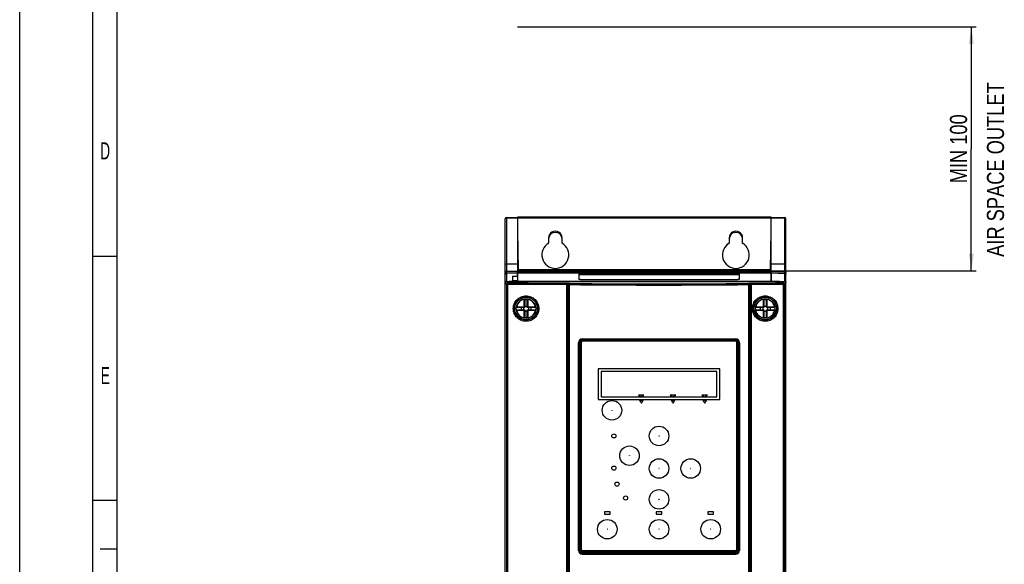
# Model space of a CAD drawing. Header units: millimetres. Extents: x 0 to 841, y 0 to 594.
# Tile 9 of 61: x 0 to 202, y 334 to 446. Entities that reach past the tile are written whole.
import ezdxf

# ---------------------------------------------------------------- set-up
doc = ezdxf.new("R2010")
doc.units = ezdxf.units.MM
doc.header["$LTSCALE"] = 46.255
doc.layers.get('0').update_dxf_attribs({"linetype": 'CONTINUOUS'})
for name, color, linetype in [('CHAMFERS', 7, 'CONTINUOUS'), ('DATUM_AXIS', 7, 'CONTINUOUS'), ('DRAFTS', 7, 'CONTINUOUS'), ('ROUNDS', 7, 'CONTINUOUS')]:
    doc.layers.add(name, color=color, linetype=linetype)
doc.styles.get("Standard").update_dxf_attribs({"font": 'txt', "width": 0.8})
doc.styles.add('TEXTSTYLE_2', font='txt', dxfattribs={"width": 0.6})
doc.dimstyles.new('DIMSTYLE_2', dxfattribs={"dimtxt": 3.5, "dimasz": 3.5, "dimexe": 0.18, "dimexo": 0.0625, "dimgap": 0.09, "dimtad": 1, "dimlfac": 2, "dimdsep": 46, "dimtxsty": 'STANDARD', "dimblk": '_FILLED', "dimblk1": '_FILLED', "dimblk2": '_FILLED', "dimcen": 0.09, "dimclrt": 5, "dimadec": 0, "dimazin": 0, "dimtp": 0.01, "dimtm": 0.01, "dimtfac": 1, "dimtofl": 0, "dimtmove": 0, "dimatfit": 3, "dimldrblk": '_FILLED', "dimfxl": 1, "dimtolj": 1, "dimarcsym": 0})

# ---------------------------------------------------------------- blocks, each defined once
blk = doc.blocks.new('_FILLED')
at = {"color": 0, "linetype": 'BYBLOCK'}
blk.add_solid([(0, 0), (-1, 0.143), (-1, -0.143)], dxfattribs=at)
blk = doc.blocks.new('*D1')
at = {"color": 2, "linetype": 'CONTINUOUS'}
for p, q in [((154.02, 444.07), (196.02, 444.07)), ((195.02, 444.07), (195.02, 419.07)), ((195.02, 394.07), (195.02, 419.07)), ((154.02, 394.07), (196.02, 394.07))]:
    blk.add_line(p, q, dxfattribs=at)
at = {"color": 2, "linetype": 'CONTINUOUS', "xscale": 3.5, "yscale": 3.5, "zscale": 3.5}
for p, rotation in [((195.02, 444.07), 90), ((195.02, 394.07), 270)]:
    blk.add_blockref('_FILLED', p, dxfattribs=dict(at, rotation=rotation))
at = {"color": 5, "linetype": 'CONTINUOUS', "insert": (190.64, 419.07), "char_height": 3.5, "width": 19.6, "attachment_point": 2, "rotation": 90, "line_spacing_factor": 0.9}
blk.add_mtext('MIN 100', dxfattribs=at)

msp = doc.modelspace()

# ---------------------------------------------------------------- hatches: boundary and pattern name
at = {"linetype": 'CONTINUOUS'}
h = msp.add_hatch(dxfattribs=at)
h.set_pattern_fill('XSEC0001', color=2, scale=2.5, angle=45, style=0, pattern_type=0)
h.set_pattern_definition([(45, (0, 0), (-1.767767, 1.767767), [])])
edge = h.paths.add_edge_path()
edge.add_line((102.0163, 444.0684), (154.0163, 444.0684))
edge.add_line((102.0163, 444.0684), (154.0163, 444.0684))

# ---------------------------------------------------------------- linework, layer by layer
at = {"color": 7, "linetype": 'CONTINUOUS'}
for p, q in [((0, 0), (0, 594)), ((20, 10), (20, 584)), ((102.0163, 444.0684), (154.0163, 444.0684)), ((154.0163, 395.5118), (154.0163, 405.0684)), ((154.0163, 405.0684), (156.775, 404.972)), ((157.0163, 391.6446), (157.0163, 404.7222)), ((108.3882, 400.8184), (108.3887, 399.7014)), ((111.1439, 399.7014), (111.1444, 400.8184)), ((145.3882, 400.8184), (145.3887, 399.7014)), ((148.1439, 399.7014), (148.1444, 400.8184)), ((20, 397), (15, 397)), ((102.0163, 393.5671), (102.0163, 393.4341)), ((154.0163, 394.0684), (156.775, 393.972)), ((154.0163, 393.5671), (154.0163, 391.9524)), ((101.0163, 392.9574), (102.0163, 392.993)), ((101.0163, 392.9574), (101.0163, 392.0791)), ((101.0163, 392.0791), (102.0163, 392.1132)), ((102.0163, 393.4341), (102.0163, 393.1006)), ((102.0163, 393.1006), (102.0163, 391.9524)), ((103.5163, 388.0469), (103.5163, 386.5684)), ((104.0163, 386.5684), (104.0163, 388.0469)), ((152.5163, 388.0469), (152.5163, 386.5684)), ((153.0163, 386.5684), (153.0163, 388.0469)), ((103.5163, 386.5684), (101.8988, 386.5684)), ((101.8988, 386.0684), (103.5163, 386.0684)), ((102.7663, 386.5684), (102.7663, 386.0684)), ((103.2663, 386.5684), (103.2663, 386.0684)), ((103.5163, 386.5684), (103.4073, 386.6773)), ((103.5163, 386.0684), (103.4073, 385.9594)), ((103.5163, 386.8184), (104.0163, 386.8184)), ((103.5163, 386.0684), (103.5163, 384.5899)), ((103.5163, 385.8184), (104.0163, 385.8184)), ((104.0163, 386.5684), (104.1253, 386.6773)), ((105.6338, 386.5684), (104.0163, 386.5684)), ((104.0163, 384.5899), (104.0163, 386.0684)), ((104.0163, 386.0684), (105.6338, 386.0684)), ((104.0163, 386.0684), (104.1253, 385.9594)), ((104.2663, 386.5684), (104.2663, 386.0684)), ((104.7663, 386.5684), (104.7663, 386.0684)), ((152.5163, 386.5684), (150.8988, 386.5684)), ((150.8988, 386.0684), (152.5163, 386.0684)), ((151.7663, 386.5684), (151.7663, 386.0684)), ((152.2663, 386.5684), (152.2663, 386.0684)), ((152.5163, 386.5684), (152.4073, 386.6773)), ((152.5163, 386.0684), (152.4073, 385.9594)), ((152.5163, 386.8184), (153.0163, 386.8184)), ((152.5163, 386.0684), (152.5163, 384.5899)), ((152.5163, 385.8184), (153.0163, 385.8184)), ((153.0163, 386.5684), (153.1253, 386.6773)), ((154.6338, 386.5684), (153.0163, 386.5684)), ((153.0163, 384.5899), (153.0163, 386.0684)), ((153.0163, 386.0684), (154.6338, 386.0684)), ((153.0163, 386.0684), (153.1253, 385.9594)), ((153.2663, 386.5684), (153.2663, 386.0684)), ((153.7663, 386.5684), (153.7663, 386.0684)), ((118.5663, 373.9434), (118.5663, 367.6934)), ((143.4663, 373.9434), (118.5663, 373.9434)), ((119.1813, 373.4384), (119.1813, 368.2384)), ((142.8513, 373.4384), (119.1813, 373.4384)), ((142.8513, 368.2384), (142.8513, 373.4384)), ((143.4663, 367.6934), (143.4663, 373.9434)), ((118.5663, 367.6934), (143.4663, 367.6934)), ((119.1813, 368.2384), (142.8513, 368.2384)), ((126.7947, 368.5684), (127.3663, 368.2384)), ((127.9379, 368.5684), (126.7947, 368.5684)), ((127.0263, 367.4684), (127.4013, 366.9328)), ((127.7763, 367.4684), (127.0263, 367.4684)), ((127.3663, 368.2384), (127.9379, 368.5684)), ((127.4013, 366.9328), (127.7763, 367.4684)), ((133.2947, 368.5684), (133.8663, 368.2384)), ((134.4379, 368.5684), (133.2947, 368.5684)), ((133.5263, 367.4684), (133.9013, 366.9328)), ((134.2763, 367.4684), (133.5263, 367.4684)), ((133.8663, 368.2384), (134.4379, 368.5684)), ((133.9013, 366.9328), (134.2763, 367.4684)), ((139.7947, 368.5684), (140.3663, 368.2384)), ((140.9379, 368.5684), (139.7947, 368.5684)), ((140.0263, 367.4684), (140.4013, 366.9328)), ((140.7763, 367.4684), (140.0263, 367.4684)), ((140.3663, 368.2384), (140.9379, 368.5684)), ((140.4013, 366.9328), (140.7763, 367.4684)), ((20, 347), (15, 347)), ((20, 337), (16.5, 337))]:
    msp.add_line(p, q, dxfattribs=at)
at = {"color": 2, "linetype": 'CONTINUOUS'}
msp.add_line((15, 5), (15, 589), dxfattribs=at)
at = {"color": 9, "linetype": 'CONTINUOUS'}
for p, q in [((154.0163, 404.9241), (156.775, 404.8278)), ((156.775, 391.8943), (156.775, 404.8278)), ((154.0163, 395.5118), (156.775, 395.4711)), ((154.0163, 393.9952), (156.775, 393.927)), ((156.775, 393.5722), (154.0163, 393.6403)), ((156.775, 393.4707), (154.0163, 393.5671)), ((102.0163, 391.9524), (154.0163, 391.9524)), ((155.6974, 391.8947), (154.0163, 391.9518)), ((103.4073, 386.6773), (103.4073, 388.121)), ((104.1253, 388.121), (104.1253, 386.6773)), ((152.4073, 386.6773), (152.4073, 388.121)), ((153.1253, 388.121), (153.1253, 386.6773)), ((101.8509, 386.6773), (101.8005, 386.6868)), ((101.8509, 385.9594), (101.8005, 385.95)), ((101.8509, 386.6773), (103.4073, 386.6773)), ((103.4073, 385.9594), (101.8509, 385.9594)), ((103.4073, 384.5157), (103.4073, 385.9594)), ((104.1253, 386.6773), (105.6817, 386.6773)), ((104.1253, 385.9594), (104.1253, 384.5157)), ((105.6817, 385.9594), (104.1253, 385.9594)), ((105.6817, 386.6773), (105.7321, 386.6868)), ((105.6817, 385.9594), (105.7321, 385.95)), ((150.8509, 386.6773), (150.8005, 386.6868)), ((150.8509, 385.9594), (150.8005, 385.95)), ((150.8509, 386.6773), (152.4073, 386.6773)), ((152.4073, 385.9594), (150.8509, 385.9594)), ((152.4073, 384.5157), (152.4073, 385.9594)), ((153.1253, 386.6773), (154.6817, 386.6773)), ((153.1253, 385.9594), (153.1253, 384.5157)), ((154.6817, 385.9594), (153.1253, 385.9594)), ((154.6817, 386.6773), (154.7321, 386.6868)), ((154.6817, 385.9594), (154.7321, 385.95))]:
    msp.add_line(p, q, dxfattribs=at)
at = {"color": 3, "linetype": 'CONTINUOUS'}
for p, q in [((108.3913, 400.5684), (108.3913, 399.6999)), ((111.1413, 399.6999), (111.1413, 400.5684)), ((145.3913, 400.5684), (145.3913, 399.6999)), ((148.1413, 399.6999), (148.1413, 400.5684))]:
    msp.add_line(p, q, dxfattribs=at)
at = {"color": 7, "linetype": 'CONTINUOUS'}
for centre in [(103.7663, 386.3184), (152.7663, 386.3184)]:
    msp.add_circle(centre, 2, dxfattribs=at)
for centre, radius, start, end in [((156.7663, 404.7222), 0.25, 0, 88), ((156.7663, 393.7222), 0.25, 0, 88), ((103.7663, 382.7597), 5.3734, 86.169434, 93.830566), ((152.7663, 382.7597), 5.3734, 86.169434, 93.830566), ((101.8988, 386.6684), 0.1, 169.384892, 270), ((101.8988, 385.9684), 0.1, 90, 190.615108), ((105.6338, 386.6684), 0.1, 270, 10.615108), ((105.6338, 385.9684), 0.1, 349.384892, 90), ((150.8988, 386.6684), 0.1, 169.384892, 270), ((150.8988, 385.9684), 0.1, 90, 190.615108), ((154.6338, 386.6684), 0.1, 270, 10.615108), ((154.6338, 385.9684), 0.1, 349.384892, 90), ((103.7663, 389.8771), 5.3734, 266.169434, 273.830566), ((152.7663, 389.8771), 5.3734, 266.169434, 273.830566)]:
    msp.add_arc(centre, radius, start, end, dxfattribs=at)
at = {"color": 3, "linetype": 'CONTINUOUS'}
for centre, radius, start, end in [((109.7663, 400.5684), 1.375, 0, 180), ((146.7663, 400.5684), 1.375, 0, 180), ((109.7663, 397.3184), 2.75, 120, 135.177937), ((109.7663, 397.3184), 2.75, 45.207734, 60), ((146.7663, 397.3184), 2.75, 120, 135.177937), ((146.7663, 397.3184), 2.75, 45.207734, 60)]:
    msp.add_arc(centre, radius, start, end, dxfattribs=at)
at = {"color": 9, "linetype": 'CONTINUOUS'}
for centre, radius, start, end in [((156.7663, 393.2209), 0.25, 0.002413, 88.00261), ((103.7663, 386.3184), 1.9487, 10.615108, 169.384892), ((152.7663, 386.3184), 1.9487, 10.615108, 169.384892), ((103.7663, 386.3184), 1.9487, 190.615108, 349.384892), ((152.7663, 386.3184), 1.9487, 190.615108, 349.384892)]:
    msp.add_arc(centre, radius, start, end, dxfattribs=at)
at = {"color": 7, "linetype": 'CONTINUOUS'}
for centre, major_axis, start_param, end_param in [((109.7663, 400.819), (0, 1.3781), -1.5712534, 1.5712534), ((146.7663, 400.819), (0, 1.3781), -1.5712534, 1.5712534), ((109.7663, 397.3196), (0, 2.7515), 0.52436771, 5.7588176), ((146.7663, 397.3196), (0, 2.7515), 0.52436771, 5.7588176)]:
    msp.add_ellipse(centre, major_axis=major_axis, ratio=0.9999999, start_param=start_param, end_param=end_param, dxfattribs=at)
at = {"color": 9, "linetype": 'CONTINUOUS'}
for points, knots in [([(156.775, 404.972), (156.7753, 404.972), (156.7755, 404.9708), (156.7758, 404.9692), (156.776, 404.9659), (156.7763, 404.9616), (156.7764, 404.9561), (156.7766, 404.9463), (156.7767, 404.9314), (156.7766, 404.9105), (156.7762, 404.8858), (156.7757, 404.8578), (156.7753, 404.8381), (156.775, 404.8278)], [0, 0, 0, 0, 0.00512704, 0.01841519, 0.04018983, 0.07040574, 0.10893332, 0.15558952, 0.27233163, 0.41831784, 0.59063305, 0.78582921, 1, 1, 1, 1]), ([(157.0163, 404.7222), (157.0163, 404.7291), (157.0126, 404.744), (156.9978, 404.7638), (156.975, 404.7815), (156.9449, 404.797), (156.9086, 404.8098), (156.8671, 404.8196), (156.822, 404.8258), (156.7909, 404.8275), (156.775, 404.8278)], [0, 0, 0, 0, 0.07337604, 0.15753175, 0.25868068, 0.37856514, 0.51605177, 0.66824337, 0.83112701, 1, 1, 1, 1]), ([(157.0163, 395.3655), (157.0163, 395.3724), (157.0126, 395.3873), (156.9978, 395.4071), (156.975, 395.4248), (156.9449, 395.4403), (156.9086, 395.4532), (156.8671, 395.4629), (156.822, 395.4692), (156.7909, 395.4709), (156.775, 395.4711)], [0, 0, 0, 0, 0.07337604, 0.15753176, 0.25868068, 0.37856515, 0.51605177, 0.66824337, 0.83112701, 1, 1, 1, 1]), ([(156.775, 393.927), (156.8067, 393.9262), (156.8687, 393.9151), (156.9485, 393.8708), (157.0033, 393.8036), (157.0163, 393.7486), (157.0163, 393.7222)], [0, 0, 0, 0, 0.27334927, 0.53238813, 0.77222402, 1, 1, 1, 1]), ([(156.775, 393.5722), (156.8064, 393.5714), (156.867, 393.5618), (156.946, 393.5246), (156.9938, 393.4753), (157.0131, 393.43), (157.0163, 393.4068), (157.0163, 393.3955)], [0, 0, 0, 0, 0.28761853, 0.55390938, 0.78848077, 0.89604967, 1, 1, 1, 1]), ([(101.8509, 386.6773), (101.8503, 386.6637), (101.8514, 386.6435), (101.8569, 386.618), (101.8642, 386.5973), (101.8755, 386.5771), (101.8918, 386.5684), (101.8988, 386.5684)], [0, 0, 0, 0, 0.32015405, 0.4707581, 0.6087844, 0.83468198, 1, 1, 1, 1]), ([(101.8988, 386.0684), (101.8918, 386.0684), (101.8755, 386.0596), (101.8642, 386.0395), (101.8569, 386.0188), (101.8514, 385.9933), (101.8503, 385.9731), (101.8509, 385.9594)], [0, 0, 0, 0, 0.16531802, 0.3912156, 0.5292419, 0.67984596, 1, 1, 1, 1]), ([(105.6338, 386.5684), (105.6408, 386.5684), (105.6571, 386.5771), (105.6684, 386.5973), (105.6757, 386.618), (105.6812, 386.6435), (105.6823, 386.6637), (105.6817, 386.6773)], [0, 0, 0, 0, 0.16531802, 0.3912156, 0.5292419, 0.67984595, 1, 1, 1, 1]), ([(105.6817, 385.9594), (105.6823, 385.9731), (105.6812, 385.9933), (105.6757, 386.0188), (105.6684, 386.0395), (105.6571, 386.0596), (105.6408, 386.0684), (105.6338, 386.0684)], [0, 0, 0, 0, 0.32015404, 0.4707581, 0.6087844, 0.83468198, 1, 1, 1, 1]), ([(150.8509, 386.6773), (150.8503, 386.6637), (150.8514, 386.6435), (150.8569, 386.618), (150.8642, 386.5973), (150.8755, 386.5771), (150.8918, 386.5684), (150.8988, 386.5684)], [0, 0, 0, 0, 0.32015405, 0.4707581, 0.6087844, 0.83468198, 1, 1, 1, 1]), ([(150.8988, 386.0684), (150.8918, 386.0684), (150.8755, 386.0596), (150.8642, 386.0395), (150.8569, 386.0188), (150.8514, 385.9933), (150.8503, 385.9731), (150.8509, 385.9594)], [0, 0, 0, 0, 0.16531802, 0.3912156, 0.5292419, 0.67984596, 1, 1, 1, 1]), ([(154.6338, 386.5684), (154.6408, 386.5684), (154.6571, 386.5771), (154.6684, 386.5973), (154.6757, 386.618), (154.6812, 386.6435), (154.6823, 386.6637), (154.6817, 386.6773)], [0, 0, 0, 0, 0.16531802, 0.3912156, 0.5292419, 0.67984595, 1, 1, 1, 1]), ([(154.6817, 385.9594), (154.6823, 385.9731), (154.6812, 385.9933), (154.6757, 386.0188), (154.6684, 386.0395), (154.6571, 386.0596), (154.6408, 386.0684), (154.6338, 386.0684)], [0, 0, 0, 0, 0.32015404, 0.4707581, 0.6087844, 0.83468198, 1, 1, 1, 1])]:
    msp.add_open_spline(points, degree=3, knots=knots, dxfattribs=at)
at = {"color": 7, "linetype": 'CONTINUOUS'}
for points, knots in [([(103.4073, 388.121), (103.4213, 388.122), (103.4488, 388.1196), (103.4847, 388.104), (103.5099, 388.0788), (103.5163, 388.057), (103.5163, 388.0469)], [0, 0, 0, 0, 0.28859038, 0.55665426, 0.79105703, 1, 1, 1, 1]), ([(104.0163, 388.0469), (104.0163, 388.057), (104.0227, 388.0788), (104.0479, 388.104), (104.0838, 388.1196), (104.1113, 388.122), (104.1253, 388.121)], [0, 0, 0, 0, 0.20894285, 0.44334413, 0.71141035, 1, 1, 1, 1]), ([(152.4073, 388.121), (152.4213, 388.122), (152.4488, 388.1196), (152.4847, 388.104), (152.5099, 388.0788), (152.5163, 388.057), (152.5163, 388.0469)], [0, 0, 0, 0, 0.28859038, 0.55665426, 0.79105703, 1, 1, 1, 1]), ([(153.0163, 388.0469), (153.0163, 388.057), (153.0227, 388.0788), (153.0479, 388.104), (153.0838, 388.1196), (153.1113, 388.122), (153.1253, 388.121)], [0, 0, 0, 0, 0.20894285, 0.44334413, 0.71141035, 1, 1, 1, 1]), ([(103.5163, 384.5899), (103.5163, 384.5797), (103.5099, 384.5579), (103.4847, 384.5327), (103.4488, 384.5172), (103.4213, 384.5148), (103.4073, 384.5157)], [0, 0, 0, 0, 0.20894297, 0.44334574, 0.71140962, 1, 1, 1, 1]), ([(104.1253, 384.5157), (104.1113, 384.5148), (104.0838, 384.5172), (104.0479, 384.5327), (104.0227, 384.5579), (104.0163, 384.5797), (104.0163, 384.5899)], [0, 0, 0, 0, 0.28858965, 0.55665587, 0.79105715, 1, 1, 1, 1]), ([(152.5163, 384.5899), (152.5163, 384.5797), (152.5099, 384.5579), (152.4847, 384.5327), (152.4488, 384.5172), (152.4213, 384.5148), (152.4073, 384.5157)], [0, 0, 0, 0, 0.20894297, 0.44334574, 0.71140962, 1, 1, 1, 1]), ([(153.1253, 384.5157), (153.1113, 384.5148), (153.0838, 384.5172), (153.0479, 384.5327), (153.0227, 384.5579), (153.0163, 384.5797), (153.0163, 384.5899)], [0, 0, 0, 0, 0.28858965, 0.55665587, 0.79105715, 1, 1, 1, 1])]:
    msp.add_open_spline(points, degree=3, knots=knots, dxfattribs=at)
at = {"layer": 'CHAMFERS', "color": 7, "linetype": 'CONTINUOUS'}
for p, q in [((114.7681, 379.4684), (114.7681, 336.9184)), ((146.8139, 379.9184), (115.2187, 379.9184)), ((147.2645, 336.9184), (147.2645, 379.4684)), ((115.2187, 336.4684), (146.8139, 336.4684))]:
    msp.add_line(p, q, dxfattribs=at)
for points, knots in [([(115.2187, 379.9184), (115.1891, 379.9184), (115.1298, 379.9125), (115.0445, 379.8865), (114.9659, 379.8444), (114.8973, 379.7879), (114.8411, 379.7191), (114.7994, 379.641), (114.7738, 379.5563), (114.7681, 379.4976), (114.7681, 379.4684)], [0, 0, 0, 0, 0.12567529, 0.25127867, 0.37669226, 0.5018492, 0.62672307, 0.75133215, 0.87573595, 1, 1, 1, 1]), ([(147.2645, 379.4684), (147.2645, 379.4976), (147.2588, 379.5563), (147.2332, 379.641), (147.1915, 379.7191), (147.1353, 379.7879), (147.0667, 379.8444), (146.9881, 379.8865), (146.9028, 379.9125), (146.8435, 379.9184), (146.8139, 379.9184)], [0, 0, 0, 0, 0.12426372, 0.24866751, 0.37327659, 0.49815047, 0.62330742, 0.74872101, 0.87432442, 1, 1, 1, 1]), ([(114.7681, 336.9184), (114.7681, 336.8891), (114.7738, 336.8304), (114.7994, 336.7458), (114.8411, 336.6676), (114.8973, 336.5989), (114.9659, 336.5423), (115.0445, 336.5002), (115.1298, 336.4742), (115.1891, 336.4684), (115.2187, 336.4684)], [0, 0, 0, 0, 0.12426372, 0.24866751, 0.37327659, 0.49815047, 0.62330742, 0.74872101, 0.87432442, 1, 1, 1, 1]), ([(146.8139, 336.4684), (146.8435, 336.4684), (146.9028, 336.4742), (146.9881, 336.5002), (147.0667, 336.5423), (147.1353, 336.5989), (147.1915, 336.6676), (147.2332, 336.7458), (147.2588, 336.8304), (147.2645, 336.8891), (147.2645, 336.9184)], [0, 0, 0, 0, 0.12567558, 0.25127899, 0.37669258, 0.50184953, 0.62672341, 0.75133249, 0.87573628, 1, 1, 1, 1])]:
    msp.add_open_spline(points, degree=3, knots=knots, dxfattribs=at)
at = {"layer": 'DATUM_AXIS', "color": 7, "linetype": 'CONTINUOUS'}
for p, q in [((119.8163, 344.6684), (119.8163, 344.1684)), ((121.0163, 344.6684), (119.8163, 344.6684)), ((119.8163, 344.1684), (121.0163, 344.1684)), ((121.0163, 344.1684), (121.0163, 344.6684)), ((130.4163, 344.6684), (130.4163, 344.1684)), ((131.6163, 344.6684), (130.4163, 344.6684)), ((130.4163, 344.1684), (131.6163, 344.1684)), ((131.6163, 344.1684), (131.6163, 344.6684)), ((141.0163, 344.6684), (141.0163, 344.1684)), ((142.2163, 344.6684), (141.0163, 344.6684)), ((141.0163, 344.1684), (142.2163, 344.1684)), ((142.2163, 344.1684), (142.2163, 344.6684))]:
    msp.add_line(p, q, dxfattribs=at)
for centre in [(121.7663, 360.2184), (121.7663, 353.6184), (122.4163, 350.3434), (124.1663, 347.4934)]:
    msp.add_circle(centre, 0.425, dxfattribs=at)
at = {"layer": 'DRAFTS', "color": 7, "linetype": 'CONTINUOUS'}
for p, q in [((102.0163, 395.5118), (102.0163, 394.0684)), ((154.0163, 393.5671), (154.0163, 395.5118)), ((114.636, 379.7243), (114.636, 336.4934)), ((114.989, 379.4684), (114.989, 336.9184)), ((114.9913, 336.9184), (114.9913, 379.4684)), ((115.2409, 379.7216), (115.2187, 379.9184)), ((115.2409, 379.7216), (115.2413, 379.7216)), ((115.2413, 379.7184), (146.7913, 379.7184)), ((115.2663, 380.0867), (146.7663, 380.0867)), ((115.2663, 380.0684), (146.7663, 380.0684)), ((146.7913, 379.7216), (146.7917, 379.7216)), ((146.7917, 379.7216), (146.8139, 379.9184)), ((147.0413, 379.4684), (147.0413, 336.9184)), ((147.0436, 336.9184), (147.0436, 379.4684)), ((147.3966, 336.4934), (147.3966, 379.7243)), ((114.498, 336.7534), (114.498, 379.3184)), ((114.5163, 379.3184), (114.5163, 336.7534)), ((147.5163, 336.7534), (147.5163, 379.3184)), ((147.5346, 379.3184), (147.5346, 336.7534)), ((115.2409, 336.6651), (115.2187, 336.4684)), ((115.2413, 336.6651), (115.2409, 336.6651)), ((146.7913, 336.6684), (115.2413, 336.6684)), ((115.2663, 336.0034), (146.7663, 336.0034)), ((115.2663, 335.9851), (146.7663, 335.9851)), ((146.7917, 336.6651), (146.7913, 336.6651)), ((146.7917, 336.6651), (146.8139, 336.4684))]:
    msp.add_line(p, q, dxfattribs=at)
at = {"layer": 'DRAFTS', "color": 9, "linetype": 'CONTINUOUS'}
for p, q in [((114.7681, 379.4684), (114.9913, 379.4684)), ((115.2413, 379.7216), (115.2413, 379.7184)), ((115.2663, 380.0684), (115.2663, 380.0867)), ((146.7663, 380.0867), (146.7663, 380.0684)), ((146.7913, 379.7216), (146.7913, 379.7184)), ((147.0413, 379.4684), (147.2645, 379.4684)), ((114.5163, 379.3184), (114.498, 379.3184)), ((147.5346, 379.3184), (147.5163, 379.3184)), ((114.5163, 336.7534), (114.498, 336.7534)), ((114.7681, 336.9184), (114.9913, 336.9184)), ((115.2413, 336.6651), (115.2413, 336.6684)), ((115.2663, 336.0034), (115.2663, 335.9851)), ((146.7663, 336.0034), (146.7663, 335.9851)), ((146.7913, 336.6684), (146.7913, 336.6651)), ((147.0413, 336.9184), (147.2645, 336.9184)), ((147.5163, 336.7534), (147.5346, 336.7534))]:
    msp.add_line(p, q, dxfattribs=at)
at = {"layer": 'DRAFTS', "color": 7, "linetype": 'CONTINUOUS'}
for centre in [(103.7663, 386.3184), (152.7663, 386.3184)]:
    msp.add_circle(centre, 2.3125, dxfattribs=at)
for centre, radius, start, end in [((115.2663, 379.3184), 0.7683, 90.000125, 180.000064), ((115.2663, 379.3184), 0.75, 90, 180), ((115.2422, 379.4684), 0.2532, 90.291503, 180.001693), ((115.2413, 379.4684), 0.25, 90, 180), ((146.7663, 379.3184), 0.7683, 359.999936, 89.999875), ((146.7663, 379.3184), 0.75, 0, 90), ((146.7913, 379.4684), 0.25, 0, 90), ((146.7904, 379.4684), 0.2532, 359.998307, 89.708499), ((115.2663, 336.7534), 0.7683, 179.999936, 269.999875), ((115.2663, 336.7534), 0.75, 180, 270), ((114.8413, 336.4934), 0.2053, 180, 270), ((115.2422, 336.9184), 0.2532, 179.998304, 269.708496), ((115.2413, 336.9184), 0.25, 180, 270), ((146.7663, 336.7534), 0.7683, 270.000125, 0.000064), ((146.7663, 336.7534), 0.75, 270, 360), ((146.7913, 336.9184), 0.25, 270, 360), ((146.7904, 336.9184), 0.2532, 270.291503, 0.001695), ((147.1913, 336.4934), 0.2053, 270, 360)]:
    msp.add_arc(centre, radius, start, end, dxfattribs=at)
for centre, start_param, end_param in [((131.0163, 377.3388), 1.45573139, 1.68586127), ((131.0163, 339.0479), -1.68586127, -1.45573139)]:
    msp.add_ellipse(centre, major_axis=(137.3995, 0), ratio=0.01745772, start_param=start_param, end_param=end_param, dxfattribs=at)
at = {"layer": 'ROUNDS', "color": 7, "linetype": 'CONTINUOUS'}
for p, q in [((99.5163, 244.2376), (99.5163, 404.7396)), ((99.7576, 404.9895), (102.0163, 405.0684)), ((102.0163, 405.0684), (102.0163, 395.5118)), ((154.0163, 405.0684), (102.0163, 405.0684)), ((102.0163, 402.1187), (102.1449, 394.3118)), ((153.8877, 394.3118), (154.0163, 402.1187)), ((99.7576, 393.9895), (102.0163, 394.0684)), ((102.0163, 392.993), (102.0163, 394.0684)), ((102.0163, 394.0684), (154.0163, 394.0684)), ((114.6163, 393.5126), (114.6163, 392.2941)), ((114.8663, 393.5167), (147.1663, 393.5167)), ((147.4163, 393.5126), (147.4163, 392.2941)), ((154.0163, 391.8947), (154.0163, 394.0684)), ((99.5163, 393.3379), (99.5163, 393.2478)), ((99.5163, 393.2478), (99.5163, 393.2414)), ((99.766, 391.8947), (156.7666, 391.8947)), ((102.0163, 392.1132), (102.0163, 391.8947)), ((147.1663, 393.2666), (114.8663, 393.2666)), ((114.8663, 392.2816), (147.1663, 392.2816)), ((157.0163, 244.4146), (157.0163, 391.6446)), ((115.0663, 379.3934), (115.0663, 336.9934)), ((146.7163, 379.6434), (115.3163, 379.6434)), ((146.9663, 336.9934), (146.9663, 379.3934)), ((115.3163, 336.7434), (146.7163, 336.7434))]:
    msp.add_line(p, q, dxfattribs=at)
at = {"layer": 'ROUNDS', "color": 9, "linetype": 'CONTINUOUS'}
for p, q in [((99.7576, 404.8452), (102.0163, 404.9241)), ((99.7576, 404.8452), (99.7576, 393.9895)), ((154.0163, 404.8249), (102.0163, 404.8249)), ((99.7576, 395.4785), (102.0163, 395.5118)), ((99.7576, 393.9163), (102.0163, 393.9952)), ((99.7576, 393.9163), (99.7576, 393.5618)), ((102.0163, 393.6402), (99.7576, 393.5618)), ((102.0163, 393.5671), (99.7576, 393.4886)), ((99.7576, 393.4886), (99.7576, 391.8943)), ((102.0163, 393.9952), (154.0163, 393.9952)), ((154.0163, 393.6403), (102.0163, 393.6403)), ((154.0163, 393.5671), (102.0163, 393.5671)), ((102.1449, 394.3118), (153.8877, 394.3118)), ((114.8663, 393.5167), (114.8663, 393.2666)), ((147.1663, 393.2666), (147.1663, 393.5167)), ((102.0163, 391.9501), (100.3377, 391.8947)), ((112.6398, 391.4722), (112.5277, 391.4803)), ((149.5055, 391.4803), (149.3928, 391.4722)), ((99.7454, 391.2498), (99.7454, 246.4688)), ((99.9916, 391.2498), (99.7454, 391.2498)), ((99.9916, 391.2498), (99.9916, 246.4688)), ((112.1534, 246.4771), (112.1534, 391.2415)), ((112.3397, 246.4878), (112.3397, 391.2308)), ((112.4517, 391.2227), (112.3397, 391.2308)), ((112.4517, 391.2227), (112.4517, 246.4959)), ((112.6069, 391.2227), (112.4517, 391.2227)), ((112.6069, 391.2227), (112.6069, 246.4959)), ((149.4257, 246.4959), (149.4257, 391.2227)), ((149.5809, 391.2227), (149.4257, 391.2227)), ((149.6936, 391.2308), (149.5809, 391.2227)), ((149.5809, 246.4959), (149.5809, 391.2227)), ((149.6936, 391.2308), (149.6936, 246.4877)), ((149.8782, 391.2416), (149.8782, 246.477)), ((156.5411, 246.4703), (156.5411, 391.2483)), ((156.5411, 391.2483), (156.7864, 391.2483)), ((156.7864, 246.4703), (156.7864, 391.2483))]:
    msp.add_line(p, q, dxfattribs=at)
at = {"layer": 'ROUNDS', "color": 7, "linetype": 'CONTINUOUS'}
for centre in [(121.3663, 365.4684), (131.0163, 360.2184), (124.9663, 356.1684), (131.0163, 353.5434), (137.5163, 353.5434), (131.0163, 347.2184), (120.4163, 341.0934), (131.0163, 341.0934), (141.6163, 341.0934)]:
    msp.add_circle(centre, 2, dxfattribs=at)
at = {"layer": 'ROUNDS', "color": 9, "linetype": 'CONTINUOUS'}
for centre in [(121.3663, 365.4684), (131.0163, 360.2184), (124.9663, 356.1684), (131.0163, 353.5434), (137.5163, 353.5434), (131.0163, 347.2184), (120.4163, 341.0934), (131.0163, 341.0934), (141.6163, 341.0934)]:
    msp.add_circle(centre, 0.0157, dxfattribs=at)
at = {"layer": 'ROUNDS', "color": 7, "linetype": 'CONTINUOUS'}
for centre, start, end in [((99.7663, 404.7396), 92, 180), ((156.7663, 404.7222), 0, 83.368964), ((99.7663, 393.7396), 92, 180), ((115.3163, 379.3934), 90, 180), ((146.7163, 379.3934), 0, 90), ((115.3163, 336.9934), 180, 270), ((146.7163, 336.9934), 270, 360)]:
    msp.add_arc(centre, 0.25, start, end, dxfattribs=at)
at = {"layer": 'ROUNDS', "color": 9, "linetype": 'CONTINUOUS'}
for centre, radius, start, end in [((131.0163, 2575.8891), 2184.4942, 269.518008, 270.481992), ((131.0163, 2583.9606), 2192.8152, 269.5189781, 270.4810219), ((114.8727, 336.569), 0.3141, 246.289645, 268.391372), ((114.8727, 336.5691), 0.3142, 268.390654, 270.231914), ((131.0163, -3663.7207), 4000.0081, 89.7687785, 90.2312215), ((131.0163, -3655.3038), 3991.4413, 89.7685305, 90.2314695), ((147.1599, 336.569), 0.3141, 269.767498, 293.71105)]:
    msp.add_arc(centre, radius, start, end, dxfattribs=at)
at = {"layer": 'ROUNDS', "color": 7, "linetype": 'CONTINUOUS'}
for centre, major_axis, start_param, end_param in [((102.1354, 394.3184), (-0.0044, 0.25), -3.14224676, -1.59763037), ((153.8971, 394.3184), (0.0044, 0.25), -4.68555494, -3.14093855)]:
    msp.add_ellipse(centre, major_axis=major_axis, ratio=0.03742109, start_param=start_param, end_param=end_param, dxfattribs=at)
at = {"layer": 'ROUNDS', "color": 9, "linetype": 'CONTINUOUS'}
for points in [[(99.5487, 404.7917), (99.5323, 404.7794), (99.5163, 404.7601), (99.5163, 404.7396)], [(99.5485, 393.8264), (99.5293, 393.8023), (99.5163, 393.7705), (99.5163, 393.7396)], [(99.7576, 393.4886), (99.676, 393.4858), (99.5882, 393.4325), (99.5484, 393.3613)], [(99.7576, 393.5618), (99.7163, 393.5608), (99.6743, 393.5524), (99.6363, 393.5361)], [(99.5484, 393.3613), (99.5278, 393.3244), (99.5163, 393.281), (99.5163, 393.2388)], [(156.5366, 391.4978), (154.3159, 391.4953), (152.0953, 391.493), (149.8746, 391.4911)], [(156.5411, 391.2483), (154.3201, 391.2458), (152.0991, 391.2435), (149.8782, 391.2416)]]:
    msp.add_open_spline(points, degree=3, dxfattribs=at)
for points, knots in [([(99.7576, 404.8452), (99.7367, 404.8449), (99.6651, 404.8396), (99.5898, 404.8225), (99.5487, 404.7917)], [0, 0, 0, 0, 0.28898659, 1, 1, 1, 1]), ([(99.7576, 404.9895), (99.7542, 404.9894), (99.7594, 404.9687), (99.7538, 404.9473), (99.7572, 404.8988), (99.7571, 404.8649), (99.7576, 404.8452)], [0, 0, 0, 0, 0.07001573, 0.27188785, 0.59073658, 1, 1, 1, 1]), ([(99.7576, 395.4785), (99.6995, 395.4776), (99.6136, 395.4711), (99.5163, 395.4067), (99.5163, 395.3729)], [0, 0, 0, 0, 0.63169039, 1, 1, 1, 1]), ([(99.6363, 393.5361), (99.6187, 393.5286), (99.5607, 393.4977), (99.5163, 393.4323), (99.5163, 393.3851)], [0, 0, 0, 0, 0.28820522, 1, 1, 1, 1]), ([(99.7576, 393.9163), (99.7365, 393.9158), (99.6604, 393.9072), (99.5833, 393.8703), (99.5485, 393.8264)], [0, 0, 0, 0, 0.27297411, 1, 1, 1, 1]), ([(99.7576, 393.9895), (99.7512, 393.9893), (99.7648, 393.9501), (99.7572, 393.9344), (99.7576, 393.9163)], [0, 0, 0, 0, 0.26030581, 1, 1, 1, 1]), ([(99.7576, 393.5618), (99.7574, 393.5538), (99.7571, 393.531), (99.7565, 393.5081), (99.7571, 393.4933)], [0, 0, 0, 0, 0.35104982, 1, 1, 1, 1]), ([(99.7571, 393.4933), (99.7571, 393.4922), (99.7574, 393.4908), (99.7572, 393.4889), (99.7576, 393.4886)], [0, 0, 0, 0, 0.71585684, 1, 1, 1, 1]), ([(99.5163, 391.6446), (99.5312, 391.6126), (99.5989, 391.4762), (99.6794, 391.3463), (99.7454, 391.2498)], [0, 0, 0, 0, 0.23203475, 1, 1, 1, 1]), ([(99.9952, 391.4993), (99.9627, 391.4992), (99.8972, 391.4861), (99.8143, 391.4305), (99.7587, 391.3477), (99.7455, 391.2822), (99.7454, 391.2498)], [0, 0, 0, 0, 0.25002991, 0.50017004, 0.75021068, 1, 1, 1, 1]), ([(99.766, 391.8947), (99.7809, 391.8626), (99.8486, 391.726), (99.9291, 391.5959), (99.9952, 391.4993)], [0, 0, 0, 0, 0.23202524, 1, 1, 1, 1]), ([(99.9916, 391.2498), (99.9917, 391.2805), (99.9918, 391.3251), (99.9922, 391.3822), (99.9927, 391.4189), (99.9932, 391.4497), (99.9938, 391.4733), (99.9942, 391.4882), (99.9948, 391.496), (99.995, 391.4984), (99.9952, 391.4993)], [0, 0, 0, 0, 0.36879998, 0.53681044, 0.68580482, 0.81050635, 0.90650144, 0.97040032, 0.9895719, 1, 1, 1, 1]), ([(112.1552, 391.491), (109.1152, 391.4924), (105.0618, 391.495), (101.0085, 391.4984), (99.9952, 391.4993)], [0, 0, 0, 0, 0.75000744, 1, 1, 1, 1]), ([(112.1534, 391.2415), (112.1534, 391.2722), (112.1535, 391.3168), (112.1537, 391.3739), (112.1539, 391.4106), (112.1542, 391.4414), (112.1544, 391.4651), (112.1549, 391.4808), (112.1549, 391.4886), (112.1552, 391.491)], [0, 0, 0, 0, 0.36884229, 0.53687142, 0.68588148, 0.81059393, 0.90659185, 0.97047736, 1, 1, 1, 1]), ([(112.5277, 391.4803), (112.4719, 391.4843), (112.3477, 391.4893), (112.2234, 391.491), (112.1552, 391.491)], [0, 0, 0, 0, 0.45100541, 1, 1, 1, 1]), ([(112.3397, 391.2308), (112.3406, 391.2623), (112.3513, 391.3238), (112.3915, 391.4042), (112.4435, 391.4535), (112.4911, 391.4751), (112.5156, 391.4796), (112.5277, 391.4803)], [0, 0, 0, 0, 0.27847307, 0.54266662, 0.78192714, 0.89299212, 1, 1, 1, 1]), ([(112.4517, 391.2227), (112.4527, 391.2542), (112.4634, 391.3158), (112.5036, 391.3961), (112.5555, 391.4455), (112.6031, 391.467), (112.6277, 391.4715), (112.6398, 391.4722)], [0, 0, 0, 0, 0.27846801, 0.54266203, 0.78192642, 0.89299228, 1, 1, 1, 1]), ([(112.6069, 391.2227), (112.6072, 391.2534), (112.6086, 391.2981), (112.6128, 391.3552), (112.6167, 391.392), (112.6214, 391.4227), (112.6267, 391.4467), (112.632, 391.4625), (112.6369, 391.4708), (112.6398, 391.4722)], [0, 0, 0, 0, 0.36225584, 0.52765217, 0.67479158, 0.79869181, 0.8953604, 0.96225303, 1, 1, 1, 1]), ([(149.4257, 391.2227), (149.4254, 391.2534), (149.424, 391.2981), (149.4198, 391.3552), (149.4159, 391.392), (149.4112, 391.4227), (149.4059, 391.4467), (149.4006, 391.4625), (149.3957, 391.4708), (149.3928, 391.4722)], [0, 0, 0, 0, 0.36225584, 0.52765217, 0.67479158, 0.79869181, 0.8953604, 0.96225303, 1, 1, 1, 1]), ([(149.5809, 391.2227), (149.5799, 391.2542), (149.5692, 391.3158), (149.529, 391.3961), (149.4771, 391.4455), (149.4295, 391.467), (149.4049, 391.4715), (149.3928, 391.4722)], [0, 0, 0, 0, 0.27846801, 0.54266203, 0.78192642, 0.89299228, 1, 1, 1, 1]), ([(149.8746, 391.4911), (149.807, 391.491), (149.6839, 391.4893), (149.5609, 391.4843), (149.5055, 391.4803)], [0, 0, 0, 0, 0.54902441, 1, 1, 1, 1]), ([(149.6936, 391.2308), (149.6926, 391.2623), (149.682, 391.3239), (149.6417, 391.4043), (149.5898, 391.4536), (149.5422, 391.4751), (149.5176, 391.4797), (149.5055, 391.4803)], [0, 0, 0, 0, 0.27847309, 0.54266664, 0.78192714, 0.89299212, 1, 1, 1, 1]), ([(149.8782, 391.2416), (149.8781, 391.2722), (149.878, 391.3169), (149.8775, 391.3739), (149.8771, 391.4107), (149.8766, 391.4414), (149.8761, 391.4651), (149.8753, 391.4808), (149.8752, 391.4887), (149.8746, 391.4911)], [0, 0, 0, 0, 0.36878064, 0.53678483, 0.68577676, 0.81048055, 0.90648317, 0.97039497, 1, 1, 1, 1]), ([(156.5366, 391.4978), (156.5598, 391.5317), (156.6441, 391.6594), (156.7195, 391.7932), (156.7666, 391.8947)], [0, 0, 0, 0, 0.26866315, 1, 1, 1, 1]), ([(156.7864, 391.2483), (156.7863, 391.2807), (156.7731, 391.3462), (156.7175, 391.429), (156.6346, 391.4846), (156.569, 391.4977), (156.5366, 391.4978)], [0, 0, 0, 0, 0.24978923, 0.49982995, 0.74997018, 1, 1, 1, 1]), ([(156.5411, 391.2483), (156.541, 391.279), (156.5409, 391.3236), (156.5403, 391.3807), (156.5398, 391.4174), (156.5391, 391.4482), (156.5385, 391.4695), (156.5379, 391.4828), (156.5375, 391.4897), (156.5371, 391.4945), (156.5368, 391.497), (156.5366, 391.4978)], [0, 0, 0, 0, 0.36874213, 0.53672929, 0.68570682, 0.81040037, 0.90639966, 0.94253815, 0.97032344, 0.98952086, 1, 1, 1, 1]), ([(156.7864, 391.2483), (156.8096, 391.2822), (156.8938, 391.4097), (156.9692, 391.5433), (157.0163, 391.6446)], [0, 0, 0, 0, 0.26865249, 1, 1, 1, 1]), ([(112.1534, 391.2415), (109.1129, 391.2429), (105.059, 391.2455), (101.0051, 391.2489), (99.9916, 391.2498)], [0, 0, 0, 0, 0.75000744, 1, 1, 1, 1]), ([(112.3397, 391.2308), (112.3119, 391.2348), (112.2498, 391.2398), (112.1875, 391.2415), (112.1534, 391.2415)], [0, 0, 0, 0, 0.45130514, 1, 1, 1, 1]), ([(149.8782, 391.2416), (149.8443, 391.2415), (149.7827, 391.2398), (149.7212, 391.2348), (149.6936, 391.2308)], [0, 0, 0, 0, 0.54872164, 1, 1, 1, 1]), ([(101.1523, 386.3184), (101.1523, 386.4891), (101.1776, 386.7461), (101.2608, 387.0778), (101.376, 387.3999), (101.5786, 387.7789), (101.8513, 388.111), (102.1047, 388.3406), (102.3794, 388.5443), (102.7585, 388.7469), (103.2515, 388.8965), (103.7644, 388.947), (104.2772, 388.8965), (104.7703, 388.747), (105.1493, 388.5444), (105.424, 388.3406), (105.6775, 388.111), (105.9502, 387.7789), (106.1527, 387.3999), (106.2679, 387.0778), (106.3511, 386.7461), (106.3764, 386.4891), (106.3764, 386.3184)], [0, 0, 0, 0, 0.06248335, 0.09376259, 0.12504167, 0.18752385, 0.2500051, 0.28128303, 0.31256073, 0.37504023, 0.43751922, 0.49999808, 0.56247715, 0.62495674, 0.68743706, 0.7187152, 0.74999355, 0.81247549, 0.87495811, 0.90623732, 0.93751662, 1, 1, 1, 1]), ([(101.4056, 386.3184), (101.4056, 386.4727), (101.4285, 386.7052), (101.5036, 387.0051), (101.6078, 387.2964), (101.7909, 387.6391), (102.0375, 387.9394), (102.2667, 388.1471), (102.5151, 388.3314), (102.8578, 388.5146), (103.3036, 388.6498), (103.7674, 388.6955), (104.2311, 388.6498), (104.677, 388.5146), (105.0197, 388.3314), (105.2681, 388.1471), (105.4973, 387.9394), (105.7439, 387.6391), (105.927, 387.2964), (106.0312, 387.0051), (106.1063, 386.7052), (106.1292, 386.4727), (106.1292, 386.3184)], [0, 0, 0, 0, 0.06248389, 0.09376335, 0.12504263, 0.18752507, 0.25000634, 0.2812842, 0.31256177, 0.37504088, 0.43751935, 0.49999765, 0.56247621, 0.62495541, 0.68743552, 0.71871363, 0.749992, 0.81247412, 0.87495711, 0.90623653, 0.93751607, 1, 1, 1, 1]), ([(150.1554, 386.3184), (150.1554, 386.4891), (150.1808, 386.7463), (150.264, 387.0782), (150.3793, 387.4004), (150.5819, 387.7796), (150.8548, 388.1119), (151.1084, 388.3416), (151.3832, 388.5455), (151.7624, 388.7482), (152.2558, 388.8978), (152.7688, 388.9483), (153.2819, 388.8977), (153.7752, 388.7482), (154.1544, 388.5455), (154.4293, 388.3416), (154.6829, 388.1119), (154.9557, 387.7796), (155.1584, 387.4004), (155.2736, 387.0782), (155.3568, 386.7463), (155.3822, 386.4891), (155.3822, 386.3184)], [0, 0, 0, 0, 0.06248496, 0.09376499, 0.12504484, 0.18752843, 0.25001079, 0.28128912, 0.31256709, 0.37504664, 0.43752498, 0.50000251, 0.56247975, 0.62495732, 0.6874358, 0.7187132, 0.74999098, 0.81247243, 0.87495544, 0.90623513, 0.93751507, 1, 1, 1, 1]), ([(150.4017, 386.3184), (150.4017, 386.4728), (150.4246, 386.7054), (150.4998, 387.0055), (150.6041, 387.2969), (150.7873, 387.6398), (151.034, 387.9404), (151.2633, 388.1482), (151.5119, 388.3325), (151.8548, 388.5158), (152.3009, 388.6511), (152.7649, 388.6968), (153.2289, 388.6511), (153.6749, 388.5158), (154.0178, 388.3325), (154.2664, 388.1481), (154.4957, 387.9403), (154.7424, 387.6398), (154.9256, 387.2969), (155.0299, 387.0055), (155.1051, 386.7054), (155.128, 386.4728), (155.128, 386.3184)], [0, 0, 0, 0, 0.06248586, 0.09376629, 0.1250465, 0.18753066, 0.2500133, 0.28129165, 0.31256955, 0.37504872, 0.4375264, 0.50000307, 0.5624794, 0.62495613, 0.68743398, 0.71871119, 0.74998887, 0.81247039, 0.87495385, 0.90623386, 0.93751418, 1, 1, 1, 1]), ([(106.3764, 386.3184), (106.3764, 386.1477), (106.3511, 385.8906), (106.2679, 385.559), (106.1527, 385.2369), (105.9502, 384.8579), (105.6775, 384.5258), (105.424, 384.2961), (105.1493, 384.0924), (104.7703, 383.8898), (104.2772, 383.7403), (103.7644, 383.6898), (103.2515, 383.7403), (102.7585, 383.8898), (102.3794, 384.0924), (102.1047, 384.2961), (101.8513, 384.5258), (101.5786, 384.8579), (101.376, 385.2369), (101.2608, 385.559), (101.1776, 385.8906), (101.1523, 386.1477), (101.1523, 386.3184)], [0, 0, 0, 0, 0.06248338, 0.09376268, 0.12504189, 0.18752451, 0.25000645, 0.2812848, 0.31256294, 0.37504326, 0.43752285, 0.50000192, 0.56248078, 0.62495977, 0.68743927, 0.71871697, 0.7499949, 0.81247615, 0.87495833, 0.90623741, 0.93751665, 1, 1, 1, 1]), ([(106.1292, 386.3184), (106.1292, 386.164), (106.1063, 385.9316), (106.0312, 385.6316), (105.927, 385.3404), (105.7439, 384.9977), (105.4973, 384.6973), (105.2681, 384.4896), (105.0197, 384.3054), (104.677, 384.1221), (104.2311, 383.9869), (103.7674, 383.9412), (103.3036, 383.9869), (102.8578, 384.1222), (102.5151, 384.3054), (102.2667, 384.4896), (102.0375, 384.6973), (101.7909, 384.9977), (101.6078, 385.3404), (101.5036, 385.6316), (101.4285, 385.9316), (101.4056, 386.164), (101.4056, 386.3184)], [0, 0, 0, 0, 0.06248393, 0.09376347, 0.12504289, 0.18752588, 0.250008, 0.28128637, 0.31256448, 0.37504459, 0.43752379, 0.50000235, 0.56248065, 0.62495912, 0.68743823, 0.7187158, 0.74999366, 0.81247493, 0.87495737, 0.90623665, 0.93751611, 1, 1, 1, 1]), ([(155.3822, 386.3184), (155.3822, 386.1476), (155.3568, 385.8904), (155.2736, 385.5586), (155.1584, 385.2363), (154.9557, 384.8571), (154.6829, 384.5249), (154.4293, 384.2951), (154.1544, 384.0913), (153.7752, 383.8886), (153.2819, 383.739), (152.7688, 383.6885), (152.2558, 383.739), (151.7624, 383.8886), (151.3832, 384.0913), (151.1084, 384.2951), (150.8548, 384.5249), (150.5819, 384.8571), (150.3793, 385.2363), (150.264, 385.5586), (150.1808, 385.8904), (150.1554, 386.1476), (150.1554, 386.3184)], [0, 0, 0, 0, 0.06248493, 0.09376487, 0.12504456, 0.18752757, 0.25000902, 0.2812868, 0.3125642, 0.37504268, 0.43752025, 0.49999749, 0.56247502, 0.62495336, 0.68743291, 0.71871088, 0.74998921, 0.81247157, 0.87495516, 0.90623501, 0.93751504, 1, 1, 1, 1]), ([(155.128, 386.3184), (155.128, 386.1639), (155.1051, 385.9314), (155.0299, 385.6312), (154.9256, 385.3398), (154.7424, 384.9969), (154.4957, 384.6964), (154.2664, 384.4886), (154.0178, 384.3043), (153.6749, 384.1209), (153.2289, 383.9856), (152.7649, 383.9399), (152.3009, 383.9856), (151.8548, 384.1209), (151.5119, 384.3042), (151.2633, 384.4886), (151.034, 384.6964), (150.7873, 384.9969), (150.6041, 385.3398), (150.4998, 385.6312), (150.4246, 385.9314), (150.4017, 386.1639), (150.4017, 386.3184)], [0, 0, 0, 0, 0.06248582, 0.09376614, 0.12504615, 0.18752961, 0.25001113, 0.28128881, 0.31256602, 0.37504387, 0.4375206, 0.49999693, 0.5624736, 0.62495128, 0.68743045, 0.71870835, 0.7499867, 0.81246934, 0.8749535, 0.90623371, 0.93751414, 1, 1, 1, 1]), ([(114.874, 336.2549), (114.874, 336.2453), (114.8743, 336.2266), (114.8753, 336.1994), (114.8769, 336.1742), (114.879, 336.1519), (114.8815, 336.1334), (114.8839, 336.1207), (114.8862, 336.113), (114.8877, 336.109), (114.8893, 336.1063), (114.8906, 336.1052), (114.8913, 336.105)], [0, 0, 0, 0, 0.18778482, 0.36877829, 0.53643332, 0.68472128, 0.80838751, 0.90323321, 0.938953, 0.96666565, 0.98661292, 1, 1, 1, 1]), ([(147.1586, 336.2549), (147.1586, 336.2453), (147.1583, 336.2266), (147.1573, 336.1994), (147.1557, 336.1742), (147.1536, 336.1519), (147.1511, 336.1334), (147.1487, 336.1207), (147.1464, 336.113), (147.1449, 336.109), (147.1433, 336.1063), (147.1419, 336.1052), (147.1413, 336.105)], [0, 0, 0, 0, 0.18778482, 0.36877829, 0.53643332, 0.68472128, 0.80838751, 0.90323321, 0.938953, 0.96666565, 0.98661292, 1, 1, 1, 1])]:
    msp.add_open_spline(points, degree=3, knots=knots, dxfattribs=at)
at = {"layer": 'ROUNDS', "color": 7, "linetype": 'CONTINUOUS'}
for points, knots in [([(114.6163, 393.5126), (114.6163, 393.5131), (114.6188, 393.513), (114.6216, 393.5136), (114.628, 393.5138), (114.6401, 393.5145), (114.6612, 393.5149), (114.6918, 393.5156), (114.7292, 393.516), (114.7881, 393.5165), (114.8344, 393.5167), (114.8663, 393.5167)], [0, 0, 0, 0, 0.00506954, 0.0195434, 0.04342408, 0.0764969, 0.16889277, 0.29321224, 0.44468414, 0.61749372, 1, 1, 1, 1]), ([(147.1663, 393.5167), (147.1982, 393.5167), (147.2445, 393.5165), (147.3034, 393.516), (147.3408, 393.5156), (147.3714, 393.5149), (147.3925, 393.5145), (147.4046, 393.5138), (147.411, 393.5136), (147.4138, 393.513), (147.4163, 393.5131), (147.4163, 393.5126)], [0, 0, 0, 0, 0.38250628, 0.55531586, 0.70678776, 0.83110723, 0.9235031, 0.95657592, 0.9804566, 0.99493046, 1, 1, 1, 1]), ([(99.5163, 391.6446), (99.5163, 391.6771), (99.5293, 391.7428), (99.5848, 391.826), (99.6678, 391.8817), (99.7335, 391.8947), (99.766, 391.8947)], [0, 0, 0, 0, 0.25000726, 0.50000773, 0.75000366, 1, 1, 1, 1]), ([(114.8663, 393.2666), (114.8344, 393.2666), (114.7881, 393.2665), (114.7292, 393.266), (114.6918, 393.2655), (114.6612, 393.2649), (114.6401, 393.2644), (114.628, 393.2638), (114.6216, 393.2636), (114.6188, 393.2629), (114.6163, 393.263), (114.6163, 393.2626)], [0, 0, 0, 0, 0.38250621, 0.55531575, 0.70678762, 0.83110707, 0.92350293, 0.95657576, 0.98045646, 0.99493035, 1, 1, 1, 1]), ([(114.8663, 392.2816), (114.8344, 392.2816), (114.788, 392.282), (114.7292, 392.2836), (114.6916, 392.285), (114.6615, 392.2869), (114.6372, 392.2886), (114.6257, 392.2911), (114.6163, 392.2923), (114.6163, 392.2941)], [0, 0, 0, 0, 0.38140329, 0.55371182, 0.70476506, 0.82881327, 0.92118656, 0.97857091, 1, 1, 1, 1]), ([(147.4163, 393.2626), (147.4163, 393.263), (147.4138, 393.2629), (147.411, 393.2636), (147.4046, 393.2638), (147.3925, 393.2644), (147.3714, 393.2649), (147.3408, 393.2655), (147.3034, 393.266), (147.2445, 393.2665), (147.1982, 393.2666), (147.1663, 393.2666)], [0, 0, 0, 0, 0.00506965, 0.01954354, 0.04342424, 0.07649707, 0.16889293, 0.29321238, 0.44468425, 0.61749379, 1, 1, 1, 1]), ([(147.4163, 392.2941), (147.4163, 392.2923), (147.4069, 392.2911), (147.3954, 392.2886), (147.3711, 392.2869), (147.341, 392.285), (147.3034, 392.2836), (147.2446, 392.282), (147.1982, 392.2816), (147.1663, 392.2816)], [0, 0, 0, 0, 0.02142909, 0.07881344, 0.17118673, 0.29523494, 0.44628818, 0.61859671, 1, 1, 1, 1]), ([(156.7666, 391.8947), (156.7991, 391.8947), (156.8648, 391.8817), (156.9478, 391.826), (157.0033, 391.7428), (157.0163, 391.6771), (157.0163, 391.6446)], [0, 0, 0, 0, 0.24999633, 0.49999226, 0.74999274, 1, 1, 1, 1])]:
    msp.add_open_spline(points, degree=3, knots=knots, dxfattribs=at)

# ---------------------------------------------------------------- texts
at = {"color": 5, "linetype": 'CONTINUOUS', "insert": (198.2162, 396.9223), "char_height": 3.5, "width": 44.8, "attachment_point": 1, "rotation": 90, "line_spacing_factor": 0.9}
msp.add_mtext('AIR SPACE OUTLET', dxfattribs=at)
at = {"color": 5, "linetype": 'CONTINUOUS', "char_height": 3.5, "width": 2.1, "attachment_point": 1, "line_spacing_factor": 0.9, "style": 'TEXTSTYLE_2'}
for s, insert in [('D', (16.4977, 420.4009)), ('E', (16.6135, 374.3316))]:
    msp.add_mtext(s, dxfattribs=dict(at, insert=insert))

# ---------------------------------------------------------------- dimensions: what is measured, and where the dimension line sits
at = {"color": 2, "linetype": 'CONTINUOUS'}
dim = msp.add_linear_dim(base=(195.0168, 394.0684), p1=(154.0163, 444.0684), p2=(154.0163, 394.0684), angle=270, text='MIN <>', dimstyle='DIMSTYLE_2', dxfattribs=at)
dim.commit()
dim.dimension.update_dxf_attribs({"geometry": '*D1', "text_midpoint": (194.5874, 414.6878), "dimtype": 160})

doc.saveas('drawing.dxf')
